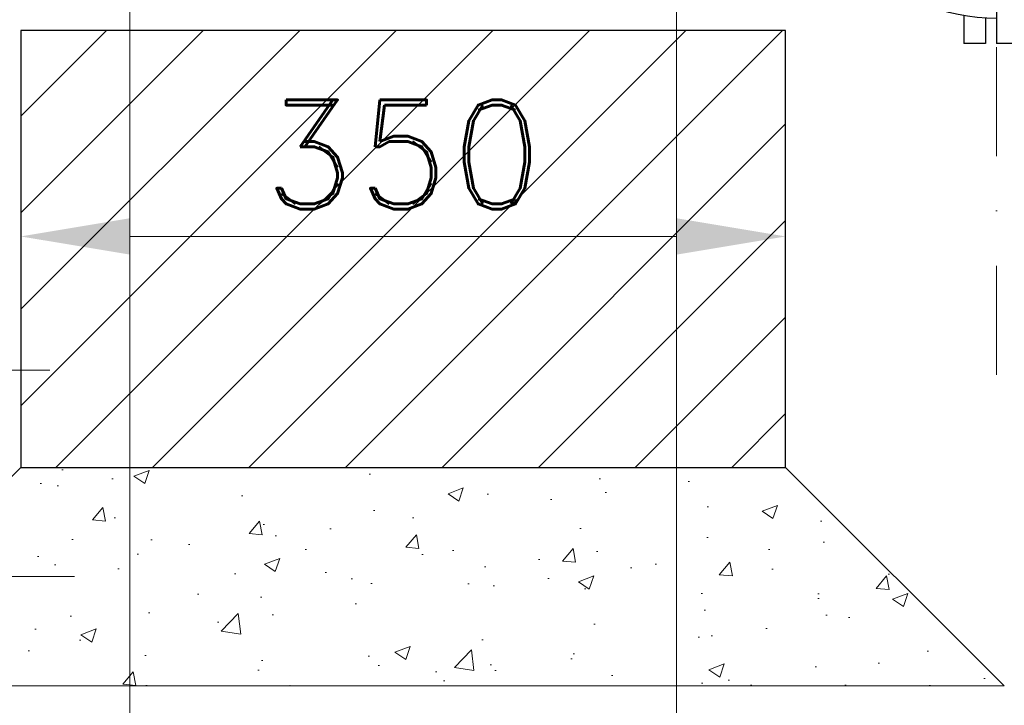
# Model space of a CAD drawing. Header units: centimetres. Extents: x 6548225 to 6568523, y 5576177 to 5581907.
# Tile 22 of 28: x 6566991 to 6567442, y 5579875 to 5580189. Entities that reach past the tile are written whole.
import ezdxf

# ---------------------------------------------------------------- set-up
doc = ezdxf.new("R2010")
doc.units = ezdxf.units.CM
doc.linetypes.add('DASHDOT', pattern=[1, 0.5, -0.25, 0, -0.25])
doc.linetypes.add('phl_thick', pattern=[0])
for name, color, linetype, lineweight in [('_kreskowa', 252, 'Continuous', 5), ('_opisy', 7, 'Continuous', 13), ('_TB-OPIS', 7, 'Continuous', 25), ('HAWLE', 7, 'Continuous', 25), ('HAWLE OSIE SYMETRII', 5, 'DASHDOT', 9)]:
    doc.layers.add(name, color=color, linetype=linetype, lineweight=lineweight)
doc.layers.add('projection', color=7, linetype='Continuous')
doc.styles.add('Arial', font='romand.shx', dxfattribs={"bigfont": 'bigfont.shx'})
doc.styles.get("Standard").update_dxf_attribs({"font": 'arial.ttf'})
doc.dimstyles.new('ISO-25', dxfattribs={"dimtxt": 2.5, "dimasz": 2.5, "dimexe": 1.25, "dimexo": 0.625, "dimtad": 1, "dimtxsty": 'Standard', "dimcen": 2.5, "dimadec": 0, "dimazin": 0, "dimtfac": 1, "dimtmove": 0, "dimatfit": 3, "dimfxl": 1, "dimlwd": 13, "dimlwe": 13, "dimarcsym": 0})

# ---------------------------------------------------------------- blocks, each defined once
blk = doc.blocks.new('*D96')
at = {"layer": '_opisy', "color": 0, "lineweight": 13, "transparency": 16777216}
for p, q in [((6566991.99, 5580077.28), (6566991.99, 5580114.42)), ((6567341.99, 5580077.28), (6567341.99, 5580114.42)), ((6567291.99, 5580089.42), (6567041.99, 5580089.42))]:
    blk.add_line(p, q, dxfattribs=at)
at = {"layer": '_opisy', "color": 0, "transparency": 16777216}
for points in [[(6567041.99, 5580097.76), (6567041.99, 5580081.09), (6566991.99, 5580089.42)], [(6567291.99, 5580081.09), (6567291.99, 5580097.76), (6567341.99, 5580089.42)]]:
    blk.add_solid(points, dxfattribs=at)
at = {"layer": 'DEFPOINTS', "color": 0, "transparency": 16777216}
for p in [(6566991.99, 5580089.42), (6566991.99, 5580064.78), (6567341.99, 5580064.78)]:
    blk.add_point(p, dxfattribs=at)
at = {"layer": '_opisy', "color": 0, "transparency": 16777216, "insert": (6567166.99, 5580126.92), "char_height": 50, "attachment_point": 5, "style": 'Arial'}
blk.add_mtext('350', dxfattribs=at)
blk = doc.blocks.new('A$C63974923')
at = {"layer": 'projection', "color": 7, "linetype": 'phl_thick'}
for p, q in [((42.799999, 212.5), (46.75, 216.449997)), ((46.75, 217), (127.25, 217)), ((46.75, 216.449997), (46.75, 217)), ((46.75177, 216.444962), (46.75, 216.449997)), ((46.757092, 216.429779), (46.75177, 216.444962)), ((46.765987, 216.404343), (46.757092, 216.429779)), ((46.778477, 216.368546), (46.765987, 216.404343)), ((46.794575, 216.322296), (46.778477, 216.368546)), ((46.814255, 216.265549), (46.794575, 216.322296)), ((127.25, 160.629356), (127.25, 217)), ((28.900002, 212.5), (42.799999, 212.5)), ((28.900002, 199.5), (28.900002, 212.5)), ((42.799999, 199.5), (42.799999, 212.5)), ((46.837463, 216.198303), (46.814255, 216.265549)), ((46.864147, 216.120544), (46.837463, 216.198303)), ((46.894253, 216.032288), (46.864147, 216.120544)), ((46.92775, 215.933472), (46.894253, 216.032288)), ((46.964489, 215.824249), (46.92775, 215.933472)), ((47.004143, 215.70488), (46.964489, 215.824249)), ((47.0471, 215.574921), (47.004143, 215.70488)), ((47.092678, 215.435028), (47.0471, 215.574921)), ((47.140808, 215.285248), (47.092678, 215.435028)), ((47.191647, 215.125351), (47.140808, 215.285248)), ((47.244736, 214.95578), (47.191647, 215.125351)), ((47.299999, 214.776535), (47.244736, 214.95578)), ((47.299999, 197.223473), (47.299999, 214.776535)), ((28.900002, 199.5), (42.799999, 199.5)), ((46.75, 195.550003), (42.799999, 199.5)), ((46.75, 195.550003), (46.75177, 195.555038)), ((46.75, 160.629356), (46.75, 195.550003)), ((46.75177, 195.555038), (46.757092, 195.570221)), ((46.757092, 195.570221), (46.76598, 195.595642)), ((46.76598, 195.595642), (46.778477, 195.631447)), ((46.778477, 195.631447), (46.794575, 195.677696)), ((46.794575, 195.677696), (46.814255, 195.734444)), ((46.814255, 195.734444), (46.837463, 195.801697)), ((46.837463, 195.801697), (46.864147, 195.879448)), ((46.864147, 195.879448), (46.894253, 195.967712)), ((46.894253, 195.967712), (46.92775, 196.066521)), ((46.92775, 196.066521), (46.964489, 196.175758)), ((46.964489, 196.175758), (47.004318, 196.295311)), ((47.004318, 196.295311), (47.0471, 196.425087)), ((47.0471, 196.425087), (47.092678, 196.564972)), ((47.092678, 196.564972), (47.140911, 196.714859)), ((47.140911, 196.714859), (47.191647, 196.874649)), ((47.191647, 196.874649), (47.244736, 197.044228)), ((47.244736, 197.044228), (47.300018, 197.223473)), ((80.5, 187.699997), (93.5, 187.699997)), ((80.5, 173.800003), (80.5, 187.699997)), ((93.5, 173.800003), (93.5, 187.699997)), ((76.572886, 169.872887), (80.5, 173.800003)), ((80.5, 173.800003), (93.5, 173.800003)), ((97.427114, 169.872887), (93.5, 173.800003)), ((172.697144, 98.5), (185.5, 98.5)), ((185.5, 88.5), (185.5, 98.5)), ((173.856201, 88.5), (185.5, 88.5)), ((0, 83.5), (3.5, 83.5)), ((170.5, 83.5), (185.5, 83.5)), ((185.5, 73.5), (185.5, 83.5)), ((169.899033, 73.5), (185.5, 73.5))]:
    blk.add_line(p, q, dxfattribs=at)
blk.add_circle((87, 83.5), 80, dxfattribs=at)
for radius, start, end in [(87, 0, 180), (83.5, 180, 0)]:
    blk.add_arc((87, 83.5), radius, start, end, dxfattribs=at)

msp = doc.modelspace()

# ---------------------------------------------------------------- hatches: boundary and pattern name
at = {"layer": '_kreskowa'}
h = msp.add_hatch(dxfattribs=at)
h.set_pattern_fill('ANSI31', color=256, scale=250, style=0)
h.set_pattern_definition([(45, (6543390.25, 5560829.56), (-22.097087, 22.097087), [])])
h.paths.add_polyline_path([(6566991.99, 5579983.705), (6567341.99, 5579983.705), (6567341.99, 5580183.705), (6566991.99, 5580183.705)])
h = msp.add_hatch(dxfattribs=at)
h.set_pattern_fill('AR-CONC', color=256, scale=10, style=0)
h.set_pattern_definition([(50, (6556073.204, 5575441.365), (71.72602, -6.2752), [7.5, -82.5]), (355, (6556073.204, 5575441.365), (-13.87513, 75.2192), [6, -66]), (100.4514, (6556079.18, 5575440.84), (57.85094, 68.94395), [6.374, -70.1142]), (46.1842, (6556073.204, 5575461.365), (106.7241, -16.5519), [11.25, -123.75]), (96.6356, (6556082.1, 5575459.99), (93.4663, 97.4118), [9.561, -105.1713]), (351.1842, (6556073.2, 5575461.37), (93.4662, 97.4119), [9, -99]), (21, (6556083.204, 5575456.365), (59.6907, -40.2619), [7.5, -82.5]), (326, (6556083.204, 5575456.365), (24.33153, 72.515), [6, -66]), (71.4514, (6556088.18, 5575453.01), (84.02226, 32.25305), [6.374, -70.1142]), (37.5, (6556073.204, 5575441.365), (1.215986, 33.289385), [0, -65.2, 0, -67, 0, -66.25]), (7.5, (6556073.204, 5575441.365), (26.30695, 39.44117), [0, -38.2, 0, -63.7, 0, -25.25]), (327.5, (6556050.904, 5575441.365), (53.382244, -2.25549), [0, -25, 0, -78, 0, -103.5]), (317.5, (6556040.904, 5575441.365), (58.31862, 10.0105), [0, -32.5, 0, -51.8, 0, -73.5])])
h.paths.add_polyline_path([(6567341.99, 5579983.705), (6566991.99, 5579983.705), (6566891.99, 5579883.705), (6567441.99, 5579883.705)])

# ---------------------------------------------------------------- linework, layer by layer
for p, q in [((6566991.99, 5579983.705), (6566891.99, 5579883.705)), ((6567341.99, 5579983.705), (6567441.99, 5579883.705))]:
    msp.add_line(p, q, dxfattribs=at)
msp.add_lwpolyline([(6566891.99, 5579883.705), (6567441.99, 5579883.705)], dxfattribs=at)
at = {"layer": '_opisy'}
for p, q in [((6567041.856, 5579478.471), (6567041.856, 5580255.389)), ((6567292.124, 5579478.471), (6567292.124, 5580255.389)), ((6565506.986, 5580028.27), (6567005.2, 5580028.27)), ((6566531.213, 5579933.705), (6567016.559, 5579933.705))]:
    msp.add_line(p, q, dxfattribs=at)
at = {"layer": 'HAWLE'}
msp.add_lwpolyline([(6566991.99, 5579983.705), (6567341.99, 5579983.705), (6567341.99, 5580183.705), (6566991.99, 5580183.705)], close=True, dxfattribs=at)
at = {"layer": 'HAWLE OSIE SYMETRII', "ltscale": 100}
msp.add_line((6567438.49, 5580276.205), (6567438.49, 5580020.548), dxfattribs=at)

# ---------------------------------------------------------------- block references
at = {"layer": '_TB-OPIS', "xscale": -1, "rotation": 89.99999999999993}
msp.add_blockref('A$C63974923', (6567521.99, 5580363.205), dxfattribs=at)

# ---------------------------------------------------------------- dimensions: what is measured, and where the dimension line sits
at = {"layer": '_opisy'}
dim = msp.add_linear_dim(base=(6566991.99, 5580089.423), p1=(6567341.99, 5580064.784), p2=(6566991.99, 5580064.784), dimstyle='ISO-25', override={"dimscale": 20, "dimtxsty": 'Arial'}, dxfattribs=at)
dim.commit()
dim.dimension.update_dxf_attribs({"geometry": '*D96', "text_midpoint": (6567166.99, 5580126.923)})

doc.saveas('drawing.dxf')
